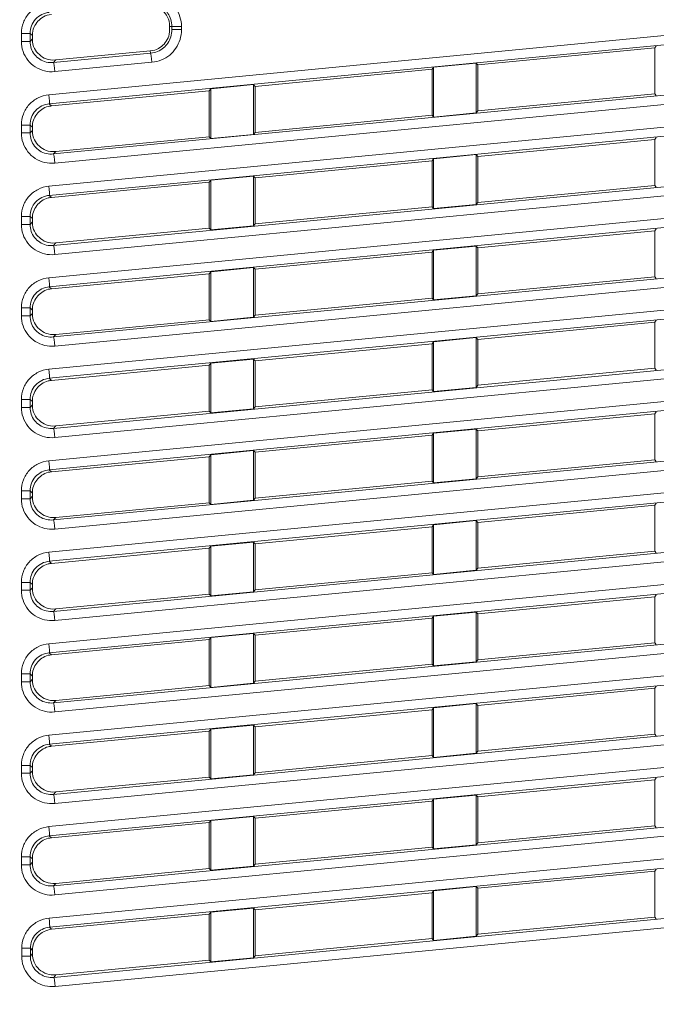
# Model space of a CAD drawing. Header units: millimetres. Extents: x 0 to 437, y 0 to 311.
# Tile 27 of 44: x 104 to 115, y 149 to 165. Entities that reach past the tile are written whole.
import ezdxf

# ---------------------------------------------------------------- set-up
doc = ezdxf.new("R2010")
doc.units = ezdxf.units.MM
for name, color, linetype, lineweight in [('APPARENT', 7, 'Continuous', 0), ('ARETES TANGENTES', 7, 'Continuous', 0), ('DIMENSIONS', 7, 'Continuous', 0)]:
    doc.layers.add(name, color=color, linetype=linetype, lineweight=lineweight)
doc.dimstyles.new('ISO-25', dxfattribs={"dimtxt": 2.5, "dimasz": 2.5, "dimexe": 1.25, "dimexo": 0.625, "dimtad": 1, "dimtxsty": 'Standard', "dimcen": 2.5, "dimadec": 0, "dimazin": 0, "dimtfac": 1, "dimtmove": 0, "dimatfit": 3, "dimfxl": 1, "dimarcsym": 0})

# ---------------------------------------------------------------- blocks, each defined once
blk = doc.blocks.new('D1')
h = blk.add_hatch(color=7)
h.paths.add_polyline_path([(38.317, 176.327), (38.817, 179.327), (39.317, 176.327)], flags=0)
h.paths.add_polyline_path([(39.317, 60.716), (38.817, 57.716), (38.317, 60.716)], flags=0)
at = {"layer": 'DIMENSIONS'}
for p, q in [((62.374, 179.327), (38.817, 179.327)), ((38.817, 176.327), (38.817, 124.459)), ((38.817, 119.873), (38.817, 129.045)), ((38.817, 60.716), (38.817, 124.459)), ((67.733, 57.716), (38.817, 57.716))]:
    blk.add_line(p, q, dxfattribs=at)
for points in [[(38.817, 179.327), (39.317, 176.327), (38.317, 176.327), (38.817, 179.327)], [(38.817, 57.716), (38.317, 60.716), (39.317, 60.716), (38.817, 57.716)]]:
    blk.add_lwpolyline(points, dxfattribs=at)
at = {"layer": 'DIMENSIONS', "char_height": 1.96986, "attachment_point": 5, "rotation": 90}
for s, insert in [('{\\fArial|b0|i0|c0|p0;}', (37.229, 128.693)), ('{\\fArial|b0|i0|c0|p0;486.4}{\\fArial|b0|i0|c0|p0;}', (37.229, 124.459)), ('{\\fArial|b0|i0|c0|p0;}', (37.229, 124.459)), ('{\\fArial|b0|i0|c0|p0;}', (37.229, 124.459)), ('{\\fArial|b0|i0|c0|p0;}', (37.229, 120.226))]:
    blk.add_mtext(s, dxfattribs=dict(at, insert=insert))
blk = doc.blocks.new('D2')
h = blk.add_hatch(color=7)
h.paths.add_polyline_path([(54.59, 187.02), (51.59, 187.52), (54.59, 188.02)], flags=0)
h.paths.add_polyline_path([(129.229, 188.02), (132.229, 187.52), (129.229, 187.02)], flags=0)
at = {"layer": 'DIMENSIONS'}
for p, q in [((51.59, 161.214), (51.59, 187.52)), ((54.59, 187.52), (91.823, 187.52)), ((96.056, 187.52), (86.884, 187.52)), ((129.229, 187.52), (91.823, 187.52)), ((132.229, 161.214), (132.229, 187.52))]:
    blk.add_line(p, q, dxfattribs=at)
for points in [[(51.59, 187.52), (54.59, 188.02), (54.59, 187.02), (51.59, 187.52)], [(132.229, 187.52), (129.229, 187.02), (129.229, 188.02), (132.229, 187.52)]]:
    blk.add_lwpolyline(points, dxfattribs=at)
at = {"layer": 'DIMENSIONS', "char_height": 1.96986, "attachment_point": 5}
for s, insert in [('{\\fArial|b0|i0|c0|p0;322.6}{\\fArial|b0|i0|c0|p0;}', (91.823, 189.107)), ('{\\fArial|b0|i0|c0|p0;}', (87.589, 189.107)), ('{\\fArial|b0|i0|c0|p0;}', (91.823, 189.107)), ('{\\fArial|b0|i0|c0|p0;}', (91.823, 189.107)), ('{\\fArial|b0|i0|c0|p0;}', (96.056, 189.107))]:
    blk.add_mtext(s, dxfattribs=dict(at, insert=insert))
blk = doc.blocks.new('D3')
h = blk.add_hatch(color=7)
h.paths.add_polyline_path([(211.99, 185.104), (208.99, 185.604), (211.99, 186.104)], flags=0)
h.paths.add_polyline_path([(240.209, 186.104), (243.209, 185.604), (240.209, 185.104)], flags=0)
at = {"layer": 'DIMENSIONS'}
for p, q in [((208.99, 170.102), (208.99, 185.604)), ((211.99, 185.604), (225.995, 185.604)), ((230.229, 185.604), (221.056, 185.604)), ((240.209, 185.604), (225.995, 185.604)), ((243.209, 165.348), (243.209, 185.604))]:
    blk.add_line(p, q, dxfattribs=at)
for points in [[(208.99, 185.604), (211.99, 186.104), (211.99, 185.104), (208.99, 185.604)], [(243.209, 185.604), (240.209, 185.104), (240.209, 186.104), (243.209, 185.604)]]:
    blk.add_lwpolyline(points, dxfattribs=at)
at = {"layer": 'DIMENSIONS', "char_height": 1.96986, "attachment_point": 5}
for s, insert in [('{\\fArial|b0|i0|c0|p0;136.9}{\\fArial|b0|i0|c0|p0;}', (225.995, 187.191)), ('{\\fArial|b0|i0|c0|p0;}', (221.762, 187.191)), ('{\\fArial|b0|i0|c0|p0;}', (225.995, 187.191)), ('{\\fArial|b0|i0|c0|p0;}', (225.995, 187.191)), ('{\\fArial|b0|i0|c0|p0;}', (230.229, 187.191))]:
    blk.add_mtext(s, dxfattribs=dict(at, insert=insert))

msp = doc.modelspace()

# ---------------------------------------------------------------- linework, layer by layer
at = {"layer": 'APPARENT'}
for p, q in [((104.41, 164.463), (104.41, 164.517)), ((106.696, 164.665), (106.66, 164.665)), ((106.66, 164.665), (106.66, 164.615)), ((114.61, 164.316), (114.636, 164.349)), ((106.343, 164.266), (104.792, 164.117)), ((106.347, 164.229), (106.343, 164.266)), ((111.71, 164.036), (114.61, 164.316)), ((114.61, 163.562), (114.61, 164.316)), ((111.683, 164.065), (110.986, 163.997)), ((111.683, 164.065), (111.683, 163.25)), ((111.71, 164.036), (111.683, 164.065)), ((111.71, 164.036), (111.71, 163.283)), ((108.06, 163.685), (110.96, 163.964)), ((110.96, 163.964), (110.986, 163.997)), ((110.96, 163.211), (110.96, 163.964)), ((110.986, 163.182), (110.986, 163.997)), ((108.033, 163.713), (107.336, 163.646)), ((108.06, 163.685), (108.033, 163.713)), ((108.033, 163.713), (108.033, 162.898)), ((104.725, 163.364), (107.31, 163.613)), ((107.31, 163.613), (107.336, 163.646)), ((107.31, 162.859), (107.31, 163.613)), ((107.336, 162.831), (107.336, 163.646)), ((108.06, 163.685), (108.06, 162.931)), ((114.61, 163.562), (111.71, 163.283)), ((114.61, 163.562), (114.636, 163.534)), ((111.683, 163.25), (110.986, 163.182)), ((111.71, 163.283), (111.683, 163.25)), ((110.96, 163.211), (108.06, 162.931)), ((110.96, 163.211), (110.986, 163.182)), ((104.41, 162.963), (104.41, 163.017)), ((108.033, 162.898), (107.336, 162.831)), ((108.06, 162.931), (108.033, 162.898)), ((107.31, 162.859), (104.792, 162.617)), ((107.31, 162.859), (107.336, 162.831)), ((111.71, 162.536), (114.61, 162.816)), ((114.61, 162.816), (114.636, 162.849)), ((114.61, 162.062), (114.61, 162.816)), ((108.06, 162.185), (110.96, 162.464)), ((110.96, 162.464), (110.986, 162.497)), ((110.96, 161.711), (110.96, 162.464)), ((111.683, 162.565), (110.986, 162.497)), ((110.986, 161.682), (110.986, 162.497)), ((111.71, 162.536), (111.683, 162.565)), ((111.683, 162.565), (111.683, 161.75)), ((111.71, 162.536), (111.71, 161.783)), ((104.725, 161.864), (107.31, 162.113)), ((107.31, 162.113), (107.336, 162.146)), ((107.31, 161.359), (107.31, 162.113)), ((108.033, 162.213), (107.336, 162.146)), ((107.336, 161.331), (107.336, 162.146)), ((108.033, 162.213), (108.033, 161.398)), ((108.06, 162.185), (108.033, 162.213)), ((108.06, 162.185), (108.06, 161.431)), ((114.61, 162.062), (111.71, 161.783)), ((114.61, 162.062), (114.636, 162.034)), ((111.71, 161.783), (111.683, 161.75)), ((110.96, 161.711), (108.06, 161.431)), ((110.96, 161.711), (110.986, 161.682)), ((111.683, 161.75), (110.986, 161.682)), ((104.41, 161.463), (104.41, 161.517)), ((107.31, 161.359), (104.792, 161.117)), ((107.31, 161.359), (107.336, 161.331)), ((108.033, 161.398), (107.336, 161.331)), ((108.06, 161.431), (108.033, 161.398)), ((111.71, 161.036), (114.61, 161.316)), ((114.61, 161.316), (114.636, 161.349)), ((114.61, 160.562), (114.61, 161.316)), ((108.06, 160.685), (110.96, 160.964)), ((110.96, 160.964), (110.986, 160.997)), ((110.96, 160.211), (110.96, 160.964)), ((111.683, 161.065), (110.986, 160.997)), ((110.986, 160.182), (110.986, 160.997)), ((111.71, 161.036), (111.683, 161.065)), ((111.683, 161.065), (111.683, 160.25)), ((111.71, 161.036), (111.71, 160.283)), ((107.31, 160.613), (107.336, 160.646)), ((108.033, 160.713), (107.336, 160.646)), ((107.336, 159.831), (107.336, 160.646)), ((108.06, 160.685), (108.033, 160.713)), ((108.033, 160.713), (108.033, 159.898)), ((108.06, 160.685), (108.06, 159.931)), ((104.725, 160.364), (107.31, 160.613)), ((107.31, 159.859), (107.31, 160.613)), ((114.61, 160.562), (111.71, 160.283)), ((114.61, 160.562), (114.636, 160.534)), ((110.96, 160.211), (108.06, 159.931)), ((110.96, 160.211), (110.986, 160.182)), ((111.683, 160.25), (110.986, 160.182)), ((111.71, 160.283), (111.683, 160.25)), ((104.41, 159.963), (104.41, 160.017)), ((107.31, 159.859), (104.792, 159.617)), ((107.31, 159.859), (107.336, 159.831)), ((108.033, 159.898), (107.336, 159.831)), ((108.06, 159.931), (108.033, 159.898)), ((114.61, 159.816), (114.636, 159.849)), ((111.71, 159.536), (114.61, 159.816)), ((114.61, 159.062), (114.61, 159.816)), ((111.683, 159.565), (110.986, 159.497)), ((111.71, 159.536), (111.683, 159.565)), ((111.683, 159.565), (111.683, 158.75)), ((111.71, 159.536), (111.71, 158.783)), ((108.06, 159.185), (110.96, 159.464)), ((110.96, 159.464), (110.986, 159.497)), ((110.96, 158.711), (110.96, 159.464)), ((110.986, 158.682), (110.986, 159.497)), ((108.033, 159.213), (107.336, 159.146)), ((108.06, 159.185), (108.033, 159.213)), ((108.033, 159.213), (108.033, 158.398)), ((108.06, 159.185), (108.06, 158.431)), ((104.725, 158.864), (107.31, 159.113)), ((107.31, 159.113), (107.336, 159.146)), ((107.31, 158.359), (107.31, 159.113)), ((107.336, 158.331), (107.336, 159.146)), ((114.61, 159.062), (111.71, 158.783)), ((114.61, 159.062), (114.636, 159.034)), ((110.96, 158.711), (108.06, 158.431)), ((110.96, 158.711), (110.986, 158.682)), ((111.683, 158.75), (110.986, 158.682)), ((111.71, 158.783), (111.683, 158.75)), ((104.41, 158.463), (104.41, 158.517)), ((108.033, 158.398), (107.336, 158.331)), ((108.06, 158.431), (108.033, 158.398)), ((107.31, 158.359), (104.792, 158.117)), ((107.31, 158.359), (107.336, 158.331)), ((111.71, 158.036), (114.61, 158.316)), ((114.61, 158.316), (114.636, 158.349)), ((114.61, 157.562), (114.61, 158.316)), ((111.683, 158.065), (110.986, 157.997)), ((111.683, 158.065), (111.683, 157.25)), ((111.71, 158.036), (111.683, 158.065)), ((108.06, 157.685), (110.96, 157.964)), ((110.96, 157.964), (110.986, 157.997)), ((110.96, 157.211), (110.96, 157.964)), ((110.986, 157.182), (110.986, 157.997)), ((111.71, 158.036), (111.71, 157.283)), ((104.725, 157.364), (107.31, 157.613)), ((107.31, 157.613), (107.336, 157.646)), ((107.31, 156.859), (107.31, 157.613)), ((108.033, 157.713), (107.336, 157.646)), ((107.336, 156.831), (107.336, 157.646)), ((108.06, 157.685), (108.033, 157.713)), ((108.033, 157.713), (108.033, 156.898)), ((108.06, 157.685), (108.06, 156.931)), ((114.61, 157.562), (111.71, 157.283)), ((114.61, 157.562), (114.636, 157.534)), ((111.683, 157.25), (110.986, 157.182)), ((111.71, 157.283), (111.683, 157.25)), ((110.96, 157.211), (108.06, 156.931)), ((110.96, 157.211), (110.986, 157.182)), ((104.41, 156.963), (104.41, 157.017)), ((108.06, 156.931), (108.033, 156.898)), ((107.31, 156.859), (104.792, 156.617)), ((107.31, 156.859), (107.336, 156.831)), ((108.033, 156.898), (107.336, 156.831)), ((111.71, 156.536), (114.61, 156.816)), ((114.61, 156.816), (114.636, 156.849)), ((114.61, 156.062), (114.61, 156.816)), ((108.06, 156.185), (110.96, 156.464)), ((110.96, 156.464), (110.986, 156.497)), ((110.96, 155.711), (110.96, 156.464)), ((111.683, 156.565), (110.986, 156.497)), ((110.986, 155.682), (110.986, 156.497)), ((111.71, 156.536), (111.683, 156.565)), ((111.683, 156.565), (111.683, 155.75)), ((111.71, 156.536), (111.71, 155.783)), ((104.725, 155.864), (107.31, 156.113)), ((107.31, 156.113), (107.336, 156.146)), ((107.31, 155.359), (107.31, 156.113)), ((108.033, 156.213), (107.336, 156.146)), ((107.336, 155.331), (107.336, 156.146)), ((108.06, 156.185), (108.033, 156.213)), ((108.033, 156.213), (108.033, 155.398)), ((108.06, 156.185), (108.06, 155.431)), ((114.61, 156.062), (111.71, 155.783)), ((114.61, 156.062), (114.636, 156.034)), ((110.96, 155.711), (108.06, 155.431)), ((110.96, 155.711), (110.986, 155.682)), ((111.683, 155.75), (110.986, 155.682)), ((111.71, 155.783), (111.683, 155.75)), ((104.41, 155.463), (104.41, 155.517)), ((107.31, 155.359), (104.792, 155.117)), ((107.31, 155.359), (107.336, 155.331)), ((108.033, 155.398), (107.336, 155.331)), ((108.06, 155.431), (108.033, 155.398)), ((111.71, 155.036), (114.61, 155.316)), ((114.61, 155.316), (114.636, 155.349)), ((114.61, 154.562), (114.61, 155.316)), ((110.96, 154.964), (110.986, 154.997)), ((111.683, 155.065), (110.986, 154.997)), ((110.986, 154.182), (110.986, 154.997)), ((111.683, 155.065), (111.683, 154.25)), ((111.71, 155.036), (111.683, 155.065)), ((111.71, 155.036), (111.71, 154.283)), ((108.06, 154.685), (110.96, 154.964)), ((110.96, 154.211), (110.96, 154.964)), ((108.033, 154.713), (107.336, 154.646)), ((108.033, 154.713), (108.033, 153.898)), ((108.06, 154.685), (108.033, 154.713)), ((108.06, 154.685), (108.06, 153.931)), ((104.725, 154.364), (107.31, 154.613)), ((107.31, 154.613), (107.336, 154.646)), ((107.31, 153.859), (107.31, 154.613)), ((107.336, 153.831), (107.336, 154.646)), ((114.61, 154.562), (111.71, 154.283)), ((114.61, 154.562), (114.636, 154.534)), ((110.96, 154.211), (108.06, 153.931)), ((110.96, 154.211), (110.986, 154.182)), ((111.683, 154.25), (110.986, 154.182)), ((111.71, 154.283), (111.683, 154.25)), ((104.41, 153.963), (104.41, 154.017)), ((107.31, 153.859), (104.792, 153.617)), ((107.31, 153.859), (107.336, 153.831)), ((108.033, 153.898), (107.336, 153.831)), ((108.06, 153.931), (108.033, 153.898)), ((111.71, 153.536), (114.61, 153.816)), ((114.61, 153.816), (114.636, 153.849)), ((114.61, 153.062), (114.61, 153.816)), ((111.683, 153.565), (110.986, 153.497)), ((111.683, 153.565), (111.683, 152.75)), ((111.71, 153.536), (111.683, 153.565)), ((111.71, 153.536), (111.71, 152.783)), ((108.06, 153.185), (110.96, 153.464)), ((110.96, 153.464), (110.986, 153.497)), ((110.96, 152.711), (110.96, 153.464)), ((110.986, 152.682), (110.986, 153.497)), ((108.033, 153.213), (107.336, 153.146)), ((108.06, 153.185), (108.033, 153.213)), ((108.033, 153.213), (108.033, 152.398)), ((104.725, 152.864), (107.31, 153.113)), ((107.31, 153.113), (107.336, 153.146)), ((107.31, 152.359), (107.31, 153.113)), ((107.336, 152.331), (107.336, 153.146)), ((108.06, 153.185), (108.06, 152.431)), ((114.61, 153.062), (111.71, 152.783)), ((114.61, 153.062), (114.636, 153.034)), ((111.683, 152.75), (110.986, 152.682)), ((111.71, 152.783), (111.683, 152.75)), ((110.96, 152.711), (108.06, 152.431)), ((110.96, 152.711), (110.986, 152.682)), ((104.41, 152.463), (104.41, 152.517)), ((108.033, 152.398), (107.336, 152.331)), ((108.06, 152.431), (108.033, 152.398)), ((107.31, 152.359), (104.792, 152.117)), ((107.31, 152.359), (107.336, 152.331)), ((111.71, 152.036), (114.61, 152.316)), ((114.61, 152.316), (114.636, 152.349)), ((114.61, 151.562), (114.61, 152.316)), ((108.06, 151.685), (110.96, 151.964)), ((110.96, 151.964), (110.986, 151.997)), ((110.96, 151.211), (110.96, 151.964)), ((111.683, 152.065), (110.986, 151.997)), ((110.986, 151.182), (110.986, 151.997)), ((111.683, 152.065), (111.683, 151.25)), ((111.71, 152.036), (111.683, 152.065)), ((111.71, 152.036), (111.71, 151.283)), ((104.725, 151.364), (107.31, 151.613)), ((107.31, 151.613), (107.336, 151.646)), ((107.31, 150.859), (107.31, 151.613)), ((108.033, 151.713), (107.336, 151.646)), ((107.336, 150.831), (107.336, 151.646)), ((108.06, 151.685), (108.033, 151.713)), ((108.033, 151.713), (108.033, 150.898)), ((108.06, 151.685), (108.06, 150.931)), ((114.61, 151.562), (111.71, 151.283)), ((114.61, 151.562), (114.636, 151.534)), ((111.71, 151.283), (111.683, 151.25)), ((110.96, 151.211), (108.06, 150.931)), ((110.96, 151.211), (110.986, 151.182)), ((111.683, 151.25), (110.986, 151.182)), ((104.41, 150.963), (104.41, 151.017)), ((107.31, 150.859), (104.792, 150.617)), ((107.31, 150.859), (107.336, 150.831)), ((108.033, 150.898), (107.336, 150.831)), ((108.06, 150.931), (108.033, 150.898)), ((111.71, 150.536), (114.61, 150.816)), ((114.61, 150.816), (114.636, 150.849)), ((114.61, 150.062), (114.61, 150.816)), ((108.06, 150.185), (110.96, 150.464)), ((110.96, 150.464), (110.986, 150.497)), ((110.96, 149.711), (110.96, 150.464)), ((111.683, 150.565), (110.986, 150.497)), ((110.986, 149.682), (110.986, 150.497)), ((111.683, 150.565), (111.683, 149.75)), ((111.71, 150.536), (111.683, 150.565)), ((111.71, 150.536), (111.71, 149.783)), ((107.31, 150.113), (107.336, 150.146)), ((108.033, 150.213), (107.336, 150.146)), ((107.336, 149.331), (107.336, 150.146)), ((108.033, 150.213), (108.033, 149.398)), ((108.06, 150.185), (108.033, 150.213)), ((108.06, 150.185), (108.06, 149.431)), ((104.726, 149.864), (107.31, 150.113)), ((107.31, 149.359), (107.31, 150.113)), ((114.61, 150.062), (111.71, 149.783)), ((114.61, 150.062), (114.636, 150.034)), ((110.96, 149.711), (108.06, 149.431)), ((110.96, 149.711), (110.986, 149.682)), ((111.683, 149.75), (110.986, 149.682)), ((111.71, 149.783), (111.683, 149.75)), ((104.41, 149.465), (104.41, 149.516)), ((107.31, 149.359), (104.793, 149.117)), ((107.31, 149.359), (107.336, 149.331)), ((108.033, 149.398), (107.336, 149.331)), ((108.06, 149.431), (108.033, 149.398))]:
    msp.add_line(p, q, dxfattribs=at)
for points in [[(106.276, 165.013), (106.404, 165.025), (106.558, 164.938), (106.66, 164.793), (106.66, 164.665)], [(104.41, 164.517), (104.41, 164.623), (104.486, 164.765), (104.62, 164.854), (104.725, 164.864)], [(106.66, 164.615), (106.66, 164.508), (106.583, 164.366), (106.448, 164.276), (106.343, 164.266)], [(104.792, 164.117), (104.665, 164.105), (104.511, 164.191), (104.41, 164.335), (104.41, 164.463)], [(104.41, 163.017), (104.41, 163.057), (104.422, 163.131), (104.477, 163.234), (104.564, 163.312), (104.629, 163.346), (104.67, 163.357)], [(104.725, 163.364), (104.706, 163.362), (104.689, 163.359), (104.67, 163.357)], [(104.792, 162.617), (104.665, 162.605), (104.511, 162.691), (104.41, 162.835), (104.41, 162.963)], [(104.41, 161.517), (104.41, 161.557), (104.422, 161.631), (104.477, 161.734), (104.564, 161.812), (104.629, 161.846), (104.67, 161.857)], [(104.725, 161.864), (104.706, 161.862), (104.689, 161.859), (104.67, 161.857)], [(104.792, 161.117), (104.665, 161.105), (104.511, 161.191), (104.41, 161.335), (104.41, 161.463)], [(104.41, 160.017), (104.41, 160.057), (104.422, 160.131), (104.477, 160.234), (104.564, 160.312), (104.629, 160.346), (104.67, 160.357)], [(104.725, 160.364), (104.706, 160.362), (104.689, 160.359), (104.67, 160.357)], [(104.792, 159.617), (104.665, 159.605), (104.511, 159.691), (104.41, 159.835), (104.41, 159.963)], [(104.41, 158.517), (104.41, 158.557), (104.422, 158.631), (104.477, 158.734), (104.564, 158.812), (104.629, 158.846), (104.67, 158.857)], [(104.725, 158.864), (104.706, 158.862), (104.689, 158.859), (104.67, 158.857)], [(104.792, 158.117), (104.665, 158.105), (104.511, 158.191), (104.41, 158.335), (104.41, 158.463)], [(104.41, 157.017), (104.41, 157.057), (104.422, 157.131), (104.477, 157.234), (104.564, 157.312), (104.629, 157.346), (104.67, 157.357)], [(104.725, 157.364), (104.706, 157.362), (104.689, 157.359), (104.67, 157.357)], [(104.792, 156.617), (104.665, 156.605), (104.511, 156.691), (104.41, 156.835), (104.41, 156.963)], [(104.41, 155.517), (104.41, 155.557), (104.422, 155.631), (104.477, 155.734), (104.564, 155.812), (104.629, 155.846), (104.67, 155.857)], [(104.725, 155.864), (104.706, 155.862), (104.689, 155.859), (104.67, 155.857)], [(104.792, 155.117), (104.665, 155.105), (104.511, 155.191), (104.41, 155.335), (104.41, 155.463)], [(104.41, 154.017), (104.41, 154.057), (104.422, 154.131), (104.477, 154.234), (104.564, 154.312), (104.629, 154.346), (104.67, 154.357)], [(104.725, 154.364), (104.706, 154.362), (104.689, 154.359), (104.67, 154.357)], [(104.792, 153.617), (104.665, 153.605), (104.511, 153.691), (104.41, 153.835), (104.41, 153.963)], [(104.41, 152.517), (104.41, 152.557), (104.422, 152.631), (104.477, 152.734), (104.564, 152.812), (104.629, 152.846), (104.67, 152.857)], [(104.725, 152.864), (104.706, 152.862), (104.689, 152.859), (104.67, 152.857)], [(104.792, 152.117), (104.665, 152.105), (104.511, 152.191), (104.41, 152.335), (104.41, 152.463)], [(104.41, 151.017), (104.41, 151.057), (104.422, 151.131), (104.477, 151.234), (104.564, 151.312), (104.629, 151.346), (104.67, 151.357)], [(104.725, 151.364), (104.706, 151.362), (104.689, 151.359), (104.67, 151.357)], [(104.792, 150.617), (104.665, 150.605), (104.511, 150.691), (104.41, 150.835), (104.41, 150.963)], [(104.41, 149.516), (104.41, 149.559), (104.426, 149.644), (104.493, 149.755), (104.598, 149.835), (104.682, 149.86), (104.726, 149.864)], [(104.41, 149.465), (104.41, 149.416), (104.43, 149.319), (104.515, 149.2), (104.644, 149.124), (104.744, 149.112), (104.793, 149.117)]]:
    msp.add_open_spline(points, degree=3, dxfattribs=at)
at = {"layer": 'ARETES TANGENTES'}
for p, q in [((116.515, 164.686), (104.681, 163.547)), ((104.23, 164.551), (104.23, 164.422)), ((104.23, 164.551), (104.372, 164.551)), ((104.372, 164.551), (104.372, 164.422)), ((104.372, 164.551), (104.41, 164.517)), ((116.522, 164.537), (104.688, 163.398)), ((106.696, 164.614), (106.696, 164.665)), ((106.854, 164.665), (106.696, 164.665)), ((106.854, 164.615), (106.696, 164.615)), ((106.854, 164.615), (106.854, 164.665)), ((104.23, 164.422), (104.372, 164.422)), ((104.372, 164.422), (104.41, 164.463)), ((104.755, 164.076), (106.347, 164.229)), ((104.755, 164.076), (104.792, 164.117)), ((104.777, 163.927), (106.368, 164.08)), ((104.755, 162.576), (116.597, 163.716)), ((104.777, 162.427), (116.618, 163.567)), ((119.444, 163.468), (104.681, 162.047)), ((104.688, 163.398), (104.725, 163.364)), ((119.451, 163.319), (104.688, 161.898)), ((104.23, 163.051), (104.23, 162.922)), ((104.23, 163.051), (104.372, 163.051)), ((104.23, 162.922), (104.372, 162.922)), ((104.372, 163.051), (104.372, 162.922)), ((104.372, 163.051), (104.41, 163.017)), ((104.372, 162.922), (104.41, 162.963)), ((104.755, 162.576), (104.792, 162.617)), ((104.755, 161.076), (119.525, 162.498)), ((104.777, 160.927), (119.547, 162.349)), ((121.515, 162.168), (104.681, 160.547)), ((121.522, 162.019), (104.688, 160.398)), ((104.688, 161.898), (104.725, 161.864)), ((104.23, 161.551), (104.23, 161.422)), ((104.23, 161.551), (104.372, 161.551)), ((104.372, 161.551), (104.41, 161.517)), ((104.372, 161.551), (104.372, 161.422)), ((104.372, 161.422), (104.41, 161.463)), ((104.23, 161.422), (104.372, 161.422)), ((104.755, 159.576), (121.597, 161.197)), ((104.755, 161.076), (104.792, 161.117)), ((104.777, 159.427), (121.618, 161.048)), ((121.515, 160.668), (104.681, 159.047)), ((121.522, 160.519), (104.688, 158.898)), ((104.688, 160.398), (104.725, 160.364)), ((104.23, 160.051), (104.23, 159.922)), ((104.23, 160.051), (104.372, 160.051)), ((104.372, 160.051), (104.41, 160.017)), ((104.372, 160.051), (104.372, 159.922)), ((104.23, 159.922), (104.372, 159.922)), ((104.372, 159.922), (104.41, 159.963)), ((104.755, 158.076), (121.597, 159.697)), ((104.755, 159.576), (104.792, 159.617)), ((104.777, 157.927), (121.618, 159.548)), ((121.515, 159.168), (104.681, 157.547)), ((121.522, 159.019), (104.688, 157.398)), ((104.688, 158.898), (104.725, 158.864)), ((104.23, 158.551), (104.23, 158.422)), ((104.23, 158.551), (104.372, 158.551)), ((104.372, 158.551), (104.372, 158.422)), ((104.372, 158.551), (104.41, 158.517)), ((104.23, 158.422), (104.372, 158.422)), ((104.372, 158.422), (104.41, 158.463)), ((104.755, 156.576), (121.597, 158.197)), ((104.755, 158.076), (104.792, 158.117)), ((104.777, 156.427), (121.618, 158.048)), ((121.515, 157.668), (104.681, 156.047)), ((121.522, 157.519), (104.688, 155.898)), ((104.688, 157.398), (104.725, 157.364)), ((104.23, 157.051), (104.23, 156.922)), ((104.23, 157.051), (104.372, 157.051)), ((104.23, 156.922), (104.372, 156.922)), ((104.372, 157.051), (104.372, 156.922)), ((104.372, 157.051), (104.41, 157.017)), ((104.372, 156.922), (104.41, 156.963)), ((104.755, 155.076), (121.597, 156.697)), ((104.755, 156.576), (104.792, 156.617)), ((104.777, 154.927), (121.618, 156.548)), ((121.515, 156.168), (104.681, 154.547)), ((121.522, 156.019), (104.688, 154.398)), ((104.688, 155.898), (104.725, 155.864)), ((104.23, 155.551), (104.372, 155.551)), ((104.23, 155.551), (104.23, 155.422)), ((104.372, 155.551), (104.41, 155.517)), ((104.372, 155.551), (104.372, 155.422)), ((104.23, 155.422), (104.372, 155.422)), ((104.372, 155.422), (104.41, 155.463)), ((104.755, 153.576), (121.597, 155.197)), ((104.755, 155.076), (104.792, 155.117)), ((104.777, 153.427), (121.618, 155.048)), ((121.515, 154.668), (104.681, 153.047)), ((121.522, 154.519), (104.688, 152.898)), ((104.688, 154.398), (104.725, 154.364)), ((104.23, 154.051), (104.23, 153.922)), ((104.23, 154.051), (104.372, 154.051)), ((104.372, 154.051), (104.41, 154.017)), ((104.372, 154.051), (104.372, 153.922)), ((104.23, 153.922), (104.372, 153.922)), ((104.372, 153.922), (104.41, 153.963)), ((104.755, 152.076), (121.597, 153.697)), ((104.755, 153.576), (104.792, 153.617)), ((104.777, 151.927), (121.618, 153.548)), ((121.515, 153.168), (104.681, 151.547)), ((121.522, 153.019), (104.688, 151.398)), ((104.688, 152.898), (104.725, 152.864)), ((104.23, 152.551), (104.372, 152.551)), ((104.23, 152.551), (104.23, 152.422)), ((104.23, 152.422), (104.372, 152.422)), ((104.372, 152.551), (104.372, 152.422)), ((104.372, 152.551), (104.41, 152.517)), ((104.372, 152.422), (104.41, 152.463)), ((104.755, 150.576), (121.597, 152.197)), ((104.755, 152.076), (104.792, 152.117)), ((104.777, 150.427), (121.618, 152.048)), ((121.515, 151.668), (104.686, 150.047)), ((121.522, 151.519), (104.693, 149.898)), ((104.688, 151.398), (104.725, 151.364)), ((104.23, 151.051), (104.372, 151.051)), ((104.23, 151.051), (104.23, 150.922)), ((104.372, 151.051), (104.372, 150.922)), ((104.372, 151.051), (104.41, 151.017)), ((104.372, 150.922), (104.41, 150.963)), ((104.23, 150.922), (104.372, 150.922)), ((104.76, 149.076), (121.597, 150.697)), ((104.755, 150.576), (104.792, 150.617)), ((104.782, 148.927), (121.618, 150.548)), ((104.726, 149.864), (104.693, 149.898)), ((104.235, 149.552), (104.377, 149.552)), ((104.235, 149.552), (104.235, 149.423)), ((104.41, 149.516), (104.377, 149.552)), ((104.377, 149.552), (104.377, 149.423)), ((104.235, 149.423), (104.377, 149.423)), ((104.377, 149.423), (104.41, 149.465)), ((104.76, 149.076), (104.793, 149.117))]:
    msp.add_line(p, q, dxfattribs=at)
for centre, ratio, start_param, end_param in [((106.361, 164.08), 0.052095, 1.565642, 3.080413), ((104.769, 163.927), 0.052096, -4.717405, -3.20278), ((104.673, 163.547), 0.052096, 0.061167, 1.565781), ((104.769, 162.427), 0.052096, -4.717405, -3.20278), ((104.673, 162.047), 0.052096, 0.061186, 1.565781), ((104.769, 160.927), 0.052096, -4.717405, -3.20278), ((104.673, 160.547), 0.052096, 0.061167, 1.565781), ((104.769, 159.427), 0.052096, -4.717405, -3.20278), ((104.673, 159.047), 0.052096, 0.061167, 1.565781), ((104.769, 157.927), 0.052096, -4.717405, -3.20278), ((104.673, 157.547), 0.052096, 0.061167, 1.565781), ((104.769, 156.427), 0.052096, -4.717405, -3.20278), ((104.673, 156.047), 0.052096, 0.061167, 1.565781), ((104.769, 154.927), 0.052096, -4.717405, -3.20278), ((104.673, 154.547), 0.052096, 0.061167, 1.565781), ((104.769, 153.427), 0.052096, -4.717405, -3.20278), ((104.673, 153.047), 0.052096, 0.061167, 1.565781), ((104.769, 151.927), 0.052096, -4.717405, -3.20278), ((104.673, 151.547), 0.052096, 0.061167, 1.565781), ((104.769, 150.427), 0.052096, -4.717405, -3.20278), ((104.678, 150.047), 0.052096, 0.061181, 1.565778), ((104.774, 148.927), 0.052096, -4.717405, -3.202761)]:
    msp.add_ellipse(centre, major_axis=(0.014, -0.149), ratio=ratio, start_param=start_param, end_param=end_param, dxfattribs=at)
for points in [[(106.854, 164.665), (106.854, 164.723), (106.836, 164.831), (106.767, 164.97), (106.677, 165.07), (106.57, 165.145), (106.432, 165.197), (106.324, 165.205), (106.265, 165.199)], [(104.681, 165.047), (104.617, 165.041), (104.5, 165.006), (104.35, 164.894), (104.253, 164.734), (104.23, 164.615), (104.23, 164.551)], [(106.696, 164.665), (106.696, 164.706), (106.683, 164.785), (106.634, 164.884), (106.569, 164.957), (106.491, 165.011), (106.393, 165.049), (106.314, 165.054), (106.272, 165.05)], [(104.688, 164.898), (104.645, 164.894), (104.56, 164.87), (104.456, 164.791), (104.387, 164.68), (104.372, 164.594), (104.372, 164.551)], [(106.347, 164.229), (106.387, 164.233), (106.466, 164.253), (106.562, 164.311), (106.636, 164.392), (106.684, 164.494), (106.696, 164.574), (106.696, 164.614)], [(106.368, 164.08), (106.425, 164.085), (106.53, 164.112), (106.666, 164.193), (106.77, 164.308), (106.837, 164.45), (106.854, 164.557), (106.854, 164.615)], [(104.23, 164.422), (104.23, 164.364), (104.248, 164.256), (104.329, 164.108), (104.453, 163.996), (104.609, 163.929), (104.719, 163.921), (104.777, 163.927)], [(104.372, 164.422), (104.372, 164.383), (104.385, 164.305), (104.441, 164.202), (104.528, 164.123), (104.637, 164.077), (104.716, 164.072), (104.755, 164.076)], [(104.681, 163.547), (104.617, 163.541), (104.5, 163.506), (104.35, 163.394), (104.253, 163.234), (104.23, 163.115), (104.23, 163.051)], [(104.688, 163.398), (104.645, 163.394), (104.56, 163.37), (104.456, 163.291), (104.387, 163.18), (104.372, 163.094), (104.372, 163.051)], [(104.23, 162.922), (104.23, 162.864), (104.248, 162.756), (104.329, 162.608), (104.453, 162.496), (104.609, 162.429), (104.719, 162.421), (104.777, 162.427)], [(104.372, 162.922), (104.372, 162.883), (104.385, 162.805), (104.441, 162.702), (104.528, 162.623), (104.637, 162.577), (104.716, 162.572), (104.755, 162.576)], [(104.681, 162.047), (104.617, 162.041), (104.5, 162.006), (104.35, 161.894), (104.253, 161.734), (104.23, 161.615), (104.23, 161.551)], [(104.688, 161.898), (104.645, 161.894), (104.56, 161.87), (104.456, 161.791), (104.387, 161.68), (104.372, 161.594), (104.372, 161.551)], [(104.23, 161.422), (104.23, 161.364), (104.248, 161.256), (104.329, 161.108), (104.453, 160.996), (104.609, 160.929), (104.719, 160.921), (104.777, 160.927)], [(104.372, 161.422), (104.372, 161.383), (104.385, 161.305), (104.441, 161.202), (104.528, 161.123), (104.637, 161.077), (104.716, 161.072), (104.755, 161.076)], [(104.681, 160.547), (104.617, 160.541), (104.5, 160.506), (104.35, 160.394), (104.253, 160.234), (104.23, 160.115), (104.23, 160.051)], [(104.688, 160.398), (104.645, 160.394), (104.56, 160.37), (104.456, 160.291), (104.387, 160.18), (104.372, 160.094), (104.372, 160.051)], [(104.23, 159.922), (104.23, 159.864), (104.248, 159.756), (104.329, 159.608), (104.453, 159.496), (104.609, 159.429), (104.719, 159.421), (104.777, 159.427)], [(104.372, 159.922), (104.372, 159.883), (104.385, 159.805), (104.441, 159.702), (104.528, 159.623), (104.637, 159.577), (104.716, 159.572), (104.755, 159.576)], [(104.681, 159.047), (104.617, 159.041), (104.5, 159.006), (104.35, 158.894), (104.253, 158.734), (104.23, 158.615), (104.23, 158.551)], [(104.688, 158.898), (104.645, 158.894), (104.56, 158.87), (104.456, 158.791), (104.387, 158.68), (104.372, 158.594), (104.372, 158.551)], [(104.23, 158.422), (104.23, 158.364), (104.248, 158.256), (104.329, 158.108), (104.453, 157.996), (104.609, 157.929), (104.719, 157.921), (104.777, 157.927)], [(104.372, 158.422), (104.372, 158.383), (104.385, 158.305), (104.441, 158.202), (104.528, 158.123), (104.637, 158.077), (104.716, 158.072), (104.755, 158.076)], [(104.681, 157.547), (104.617, 157.541), (104.5, 157.506), (104.35, 157.394), (104.253, 157.234), (104.23, 157.115), (104.23, 157.051)], [(104.688, 157.398), (104.645, 157.394), (104.56, 157.37), (104.456, 157.291), (104.387, 157.18), (104.372, 157.094), (104.372, 157.051)], [(104.23, 156.922), (104.23, 156.864), (104.248, 156.756), (104.329, 156.608), (104.453, 156.496), (104.609, 156.429), (104.719, 156.421), (104.777, 156.427)], [(104.372, 156.922), (104.372, 156.883), (104.385, 156.805), (104.441, 156.702), (104.528, 156.623), (104.637, 156.577), (104.716, 156.572), (104.755, 156.576)], [(104.681, 156.047), (104.617, 156.041), (104.5, 156.006), (104.35, 155.894), (104.253, 155.734), (104.23, 155.615), (104.23, 155.551)], [(104.688, 155.898), (104.645, 155.894), (104.56, 155.87), (104.456, 155.791), (104.387, 155.68), (104.372, 155.594), (104.372, 155.551)], [(104.23, 155.422), (104.23, 155.364), (104.248, 155.256), (104.329, 155.108), (104.453, 154.996), (104.609, 154.929), (104.719, 154.921), (104.777, 154.927)], [(104.372, 155.422), (104.372, 155.383), (104.385, 155.305), (104.441, 155.202), (104.528, 155.123), (104.637, 155.077), (104.716, 155.072), (104.755, 155.076)], [(104.681, 154.547), (104.617, 154.541), (104.5, 154.506), (104.35, 154.394), (104.253, 154.234), (104.23, 154.115), (104.23, 154.051)], [(104.688, 154.398), (104.645, 154.394), (104.56, 154.37), (104.456, 154.291), (104.387, 154.18), (104.372, 154.094), (104.372, 154.051)], [(104.23, 153.922), (104.23, 153.864), (104.248, 153.756), (104.329, 153.608), (104.453, 153.496), (104.609, 153.429), (104.719, 153.421), (104.777, 153.427)], [(104.372, 153.922), (104.372, 153.883), (104.385, 153.805), (104.441, 153.702), (104.528, 153.623), (104.637, 153.577), (104.716, 153.572), (104.755, 153.576)], [(104.681, 153.047), (104.617, 153.041), (104.5, 153.006), (104.35, 152.894), (104.253, 152.734), (104.23, 152.615), (104.23, 152.551)], [(104.688, 152.898), (104.645, 152.894), (104.56, 152.87), (104.456, 152.791), (104.387, 152.68), (104.372, 152.594), (104.372, 152.551)], [(104.23, 152.422), (104.23, 152.364), (104.248, 152.256), (104.329, 152.108), (104.453, 151.996), (104.609, 151.929), (104.719, 151.921), (104.777, 151.927)], [(104.372, 152.422), (104.372, 152.383), (104.385, 152.305), (104.441, 152.202), (104.528, 152.123), (104.637, 152.077), (104.716, 152.072), (104.755, 152.076)], [(104.681, 151.547), (104.617, 151.541), (104.5, 151.506), (104.35, 151.394), (104.253, 151.234), (104.23, 151.115), (104.23, 151.051)], [(104.688, 151.398), (104.645, 151.394), (104.56, 151.37), (104.456, 151.291), (104.387, 151.18), (104.372, 151.094), (104.372, 151.051)], [(104.23, 150.922), (104.23, 150.864), (104.248, 150.756), (104.329, 150.608), (104.453, 150.496), (104.609, 150.429), (104.719, 150.421), (104.777, 150.427)], [(104.372, 150.922), (104.372, 150.883), (104.385, 150.805), (104.441, 150.702), (104.528, 150.623), (104.637, 150.577), (104.716, 150.572), (104.755, 150.576)], [(104.686, 150.047), (104.622, 150.041), (104.505, 150.006), (104.355, 149.894), (104.258, 149.734), (104.235, 149.616), (104.235, 149.552)], [(104.693, 149.898), (104.65, 149.894), (104.566, 149.87), (104.461, 149.791), (104.393, 149.681), (104.377, 149.595), (104.377, 149.552)], [(104.235, 149.423), (104.235, 149.365), (104.254, 149.257), (104.334, 149.109), (104.458, 148.996), (104.615, 148.93), (104.724, 148.922), (104.782, 148.927)], [(104.377, 149.423), (104.377, 149.383), (104.39, 149.306), (104.447, 149.203), (104.534, 149.124), (104.642, 149.078), (104.721, 149.072), (104.76, 149.076)]]:
    msp.add_open_spline(points, degree=3, dxfattribs=at)

# ---------------------------------------------------------------- dimensions: what is measured, and where the dimension line sits
at = {"layer": 'DIMENSIONS'}
dim = msp.add_linear_dim(base=(0, 0), p1=(51.59, 161.214), p2=(132.229, 161.214), dimstyle='ISO-25', override={"dimtxt": 2.499554, "dimtad": 1, "dimdec": 1, "dimzin": 0, "dimse1": 0, "dimse2": 0, "dimsd1": 0, "dimsd2": 0, "dimadec": 1, "dimazin": 0, "dimtol": 0, "dimlim": 0, "dimtp": 0, "dimtm": 0, "dimtdec": 1}, dxfattribs=at)
dim.commit()
dim.dimension.update_dxf_attribs({"geometry": 'D2', "text_midpoint": (183.743, 311.073)})
for p1, p2, angle, picture, middle, turn in [((208.99, 170.102), (243.209, 165.348), 180, 'D3', (436.576, 309.157), 180), ((62.374, 179.327), (67.733, 57.716), 270, 'D1', (129.15, 246.425), 270)]:
    dim = msp.add_linear_dim(base=(0, 0), p1=p1, p2=p2, angle=angle, dimstyle='ISO-25', override={"dimtxt": 2.499554, "dimtad": 1, "dimdec": 1, "dimzin": 0, "dimse1": 0, "dimse2": 0, "dimsd1": 0, "dimsd2": 0, "dimadec": 1, "dimazin": 0, "dimtol": 0, "dimlim": 0, "dimtp": 0, "dimtm": 0, "dimtdec": 1}, dxfattribs=at)
    dim.commit()
    dim.dimension.update_dxf_attribs({"geometry": picture, "text_midpoint": middle, "text_rotation": turn})

doc.saveas('drawing.dxf')
